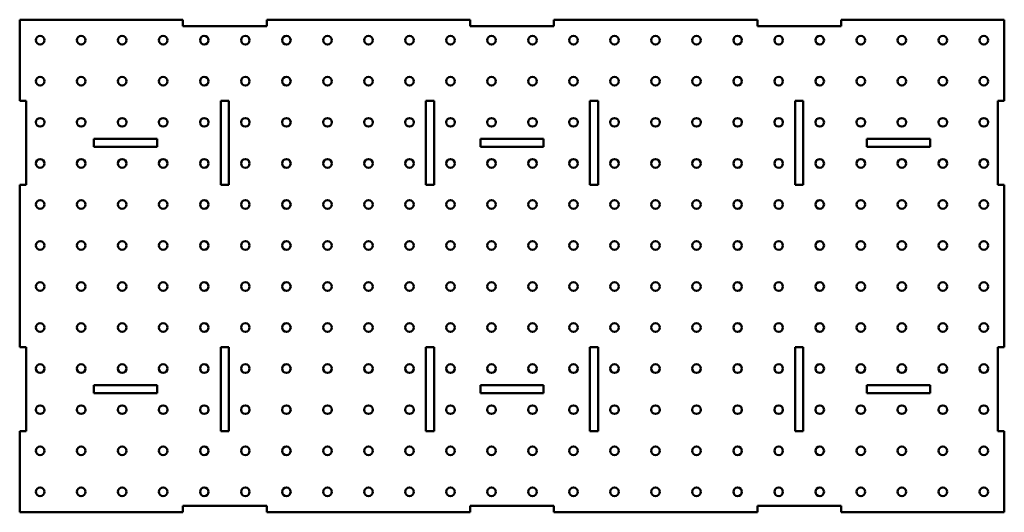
# Model space of a CAD drawing. Header units: millimetres. Extents: x 0 to 2400, y 0 to 1200.
import ezdxf

# ---------------------------------------------------------------- set-up
doc = ezdxf.new("R2010")
doc.units = ezdxf.units.MM
doc.linetypes.add('K5LT32768', pattern=[0])
doc.layers.add('Видимый контур (ГОСТ)', color=7, linetype='Continuous')

msp = doc.modelspace()

# ---------------------------------------------------------------- linework, layer by layer
at = {"layer": 'Видимый контур (ГОСТ)', "color": 7, "linetype": 'K5LT32768', "lineweight": 50}
for p, q in [((0, 1200), (398, 1200)), ((0, 1002), (0, 1200)), ((398, 1184), (398, 1200)), ((602, 1200), (1098, 1200)), ((602, 1200), (602, 1184)), ((1098, 1184), (1098, 1200)), ((1302, 1200), (1798, 1200)), ((1302, 1200), (1302, 1184)), ((1798, 1184), (1798, 1200)), ((2002, 1200), (2400, 1200)), ((2002, 1200), (2002, 1184)), ((2400, 1200), (2400, 1002)), ((602, 1184), (398, 1184)), ((1302, 1184), (1098, 1184)), ((2002, 1184), (1798, 1184)), ((0, 1002), (16, 1002)), ((16, 1002), (16, 798)), ((490, 798), (490, 1002)), ((490, 1002), (510, 1002)), ((510, 1002), (510, 798)), ((990, 798), (990, 1002)), ((990, 1002), (1010, 1002)), ((1010, 1002), (1010, 798)), ((1390, 798), (1390, 1002)), ((1390, 1002), (1410, 1002)), ((1410, 1002), (1410, 798)), ((1890, 798), (1890, 1002)), ((1890, 1002), (1910, 1002)), ((1910, 1002), (1910, 798)), ((2384, 1002), (2400, 1002)), ((2384, 798), (2384, 1002)), ((181, 910), (335, 910)), ((181, 890), (181, 910)), ((335, 890), (181, 890)), ((335, 910), (335, 890)), ((1123, 910), (1277, 910)), ((1123, 890), (1123, 910)), ((1277, 890), (1123, 890)), ((1277, 910), (1277, 890)), ((2065, 910), (2219, 910)), ((2065, 890), (2065, 910)), ((2219, 890), (2065, 890)), ((2219, 910), (2219, 890)), ((0, 402), (0, 798)), ((16, 798), (0, 798)), ((510, 798), (490, 798)), ((1010, 798), (990, 798)), ((1410, 798), (1390, 798)), ((1910, 798), (1890, 798)), ((2400, 798), (2384, 798)), ((2400, 798), (2400, 402)), ((0, 402), (16, 402)), ((16, 402), (16, 198)), ((490, 198), (490, 402)), ((490, 402), (510, 402)), ((510, 402), (510, 198)), ((990, 198), (990, 402)), ((990, 402), (1010, 402)), ((1010, 402), (1010, 198)), ((1390, 198), (1390, 402)), ((1390, 402), (1410, 402)), ((1410, 402), (1410, 198)), ((1890, 198), (1890, 402)), ((1890, 402), (1910, 402)), ((1910, 402), (1910, 198)), ((2384, 402), (2400, 402)), ((2384, 198), (2384, 402)), ((181, 310), (335, 310)), ((181, 290), (181, 310)), ((335, 290), (181, 290)), ((335, 310), (335, 290)), ((1123, 310), (1277, 310)), ((1123, 290), (1123, 310)), ((1277, 290), (1123, 290)), ((1277, 310), (1277, 290)), ((2065, 290), (2065, 310)), ((2065, 310), (2219, 310)), ((2219, 290), (2065, 290)), ((2219, 310), (2219, 290)), ((0, 0), (0, 198)), ((16, 198), (0, 198)), ((510, 198), (490, 198)), ((1010, 198), (990, 198)), ((1410, 198), (1390, 198)), ((1910, 198), (1890, 198)), ((2400, 198), (2384, 198)), ((2400, 198), (2400, 0)), ((398, 0), (0, 0)), ((398, 0), (398, 16)), ((398, 16), (602, 16)), ((602, 16), (602, 0)), ((1098, 0), (602, 0)), ((1098, 0), (1098, 16)), ((1098, 16), (1302, 16)), ((1302, 16), (1302, 0)), ((1798, 0), (1302, 0)), ((1798, 0), (1798, 16)), ((1798, 16), (2002, 16)), ((2002, 16), (2002, 0)), ((2400, 0), (2002, 0))]:
    msp.add_line(p, q, dxfattribs=at)
for centre in [(50, 1150), (150, 1150), (250, 1150), (350, 1150), (450, 1150), (550, 1150), (650, 1150), (750, 1150), (850, 1150), (950, 1150), (1050, 1150), (1150, 1150), (1250, 1150), (1350, 1150), (1450, 1150), (1550, 1150), (1650, 1150), (1750, 1150), (1850, 1150), (1950, 1150), (2050, 1150), (2150, 1150), (2250, 1150), (2350, 1150), (50, 1050), (150, 1050), (250, 1050), (350, 1050), (450, 1050), (550, 1050), (650, 1050), (750, 1050), (850, 1050), (950, 1050), (1050, 1050), (1150, 1050), (1250, 1050), (1350, 1050), (1450, 1050), (1550, 1050), (1650, 1050), (1750, 1050), (1850, 1050), (1950, 1050), (2050, 1050), (2150, 1050), (2250, 1050), (2350, 1050), (50, 950), (150, 950), (250, 950), (350, 950), (450, 950), (550, 950), (650, 950), (750, 950), (850, 950), (950, 950), (1050, 950), (1150, 950), (1250, 950), (1350, 950), (1450, 950), (1550, 950), (1650, 950), (1750, 950), (1850, 950), (1950, 950), (2050, 950), (2150, 950), (2250, 950), (2350, 950), (50, 850), (150, 850), (250, 850), (350, 850), (450, 850), (550, 850), (650, 850), (750, 850), (850, 850), (950, 850), (1050, 850), (1150, 850), (1250, 850), (1350, 850), (1450, 850), (1550, 850), (1650, 850), (1750, 850), (1850, 850), (1950, 850), (2050, 850), (2150, 850), (2250, 850), (2350, 850), (50, 750), (150, 750), (250, 750), (350, 750), (450, 750), (550, 750), (650, 750), (750, 750), (850, 750), (950, 750), (1050, 750), (1150, 750), (1250, 750), (1350, 750), (1450, 750), (1550, 750), (1650, 750), (1750, 750), (1850, 750), (1950, 750), (2050, 750), (2150, 750), (2250, 750), (2350, 750), (50, 650), (150, 650), (250, 650), (350, 650), (450, 650), (550, 650), (650, 650), (750, 650), (850, 650), (950, 650), (1050, 650), (1150, 650), (1250, 650), (1350, 650), (1450, 650), (1550, 650), (1650, 650), (1750, 650), (1850, 650), (1950, 650), (2050, 650), (2150, 650), (2250, 650), (2350, 650), (50, 550), (150, 550), (250, 550), (350, 550), (450, 550), (550, 550), (650, 550), (750, 550), (850, 550), (950, 550), (1050, 550), (1150, 550), (1250, 550), (1350, 550), (1450, 550), (1550, 550), (1650, 550), (1750, 550), (1850, 550), (1950, 550), (2050, 550), (2150, 550), (2250, 550), (2350, 550), (50, 450), (150, 450), (250, 450), (350, 450), (450, 450), (550, 450), (650, 450), (750, 450), (850, 450), (950, 450), (1050, 450), (1150, 450), (1250, 450), (1350, 450), (1450, 450), (1550, 450), (1650, 450), (1750, 450), (1850, 450), (1950, 450), (2050, 450), (2150, 450), (2250, 450), (2350, 450), (50, 350), (150, 350), (250, 350), (350, 350), (450, 350), (550, 350), (650, 350), (750, 350), (850, 350), (950, 350), (1050, 350), (1150, 350), (1250, 350), (1350, 350), (1450, 350), (1550, 350), (1650, 350), (1750, 350), (1850, 350), (1950, 350), (2050, 350), (2150, 350), (2250, 350), (2350, 350), (50, 250), (150, 250), (250, 250), (350, 250), (450, 250), (550, 250), (650, 250), (750, 250), (850, 250), (950, 250), (1050, 250), (1150, 250), (1250, 250), (1350, 250), (1450, 250), (1550, 250), (1650, 250), (1750, 250), (1850, 250), (1950, 250), (2050, 250), (2150, 250), (2250, 250), (2350, 250), (50, 150), (150, 150), (250, 150), (350, 150), (450, 150), (550, 150), (650, 150), (750, 150), (850, 150), (950, 150), (1050, 150), (1150, 150), (1250, 150), (1350, 150), (1450, 150), (1550, 150), (1650, 150), (1750, 150), (1850, 150), (1950, 150), (2050, 150), (2150, 150), (2250, 150), (2350, 150), (50, 50), (150, 50), (250, 50), (350, 50), (450, 50), (550, 50), (650, 50), (750, 50), (850, 50), (950, 50), (1050, 50), (1150, 50), (1250, 50), (1350, 50), (1450, 50), (1550, 50), (1650, 50), (1750, 50), (1850, 50), (1950, 50), (2050, 50), (2150, 50), (2250, 50), (2350, 50)]:
    msp.add_circle(centre, 10.5, dxfattribs=at)

doc.saveas('drawing.dxf')
